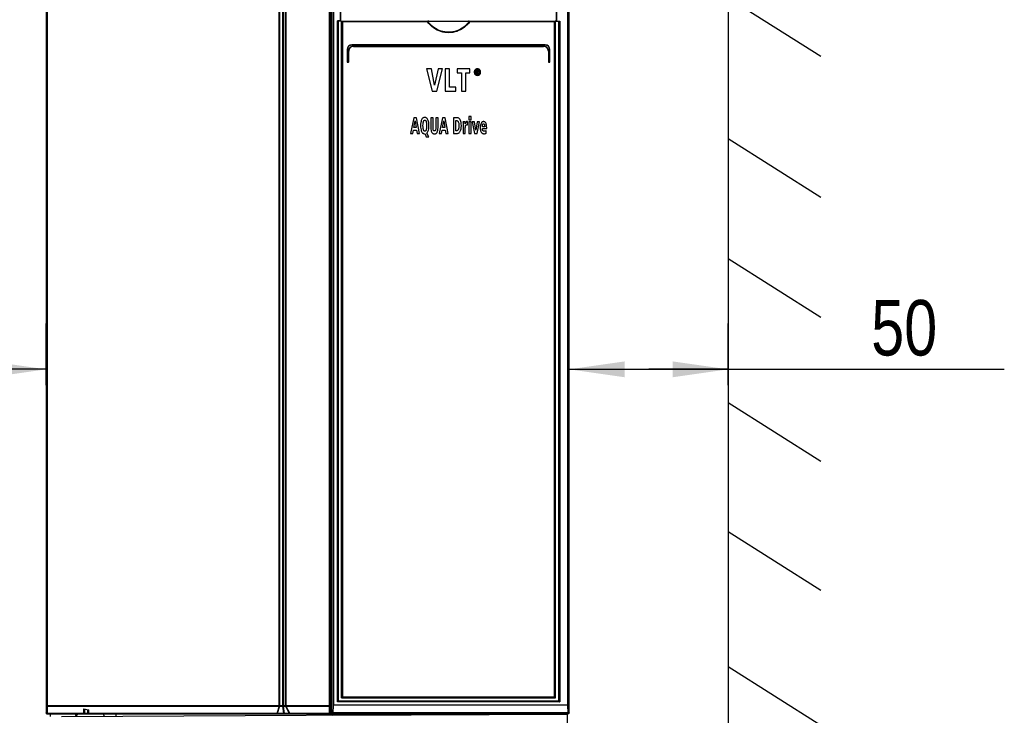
# Model space of a CAD drawing. Extents: x 0 to 420, y 0 to 297.
# Tile 5 of 47: x 52 to 114, y 134 to 178. Entities that reach past the tile are written whole.
import ezdxf

# ---------------------------------------------------------------- set-up
doc = ezdxf.new("R2010")
doc.units = 0
doc.header["$LTSCALE"] = 23.1
doc.layers.get('0').update_dxf_attribs({"linetype": 'CONTINUOUS'})
doc.layers.add('DATUM_AXIS', color=7, linetype='CONTINUOUS')
doc.layers.add('ROUNDS', color=7, linetype='CONTINUOUS')
doc.styles.get("Standard").update_dxf_attribs({"font": 'txt', "width": 0.8})
doc.dimstyles.get("Standard").update_dxf_attribs({"dimtxt": 2.5, "dimasz": 2.5, "dimexe": 1.25, "dimexo": 0.625, "dimtad": 1, "dimcen": 2.5, "dimazin": 3, "dimtfac": 1, "dimtmove": 0, "dimatfit": 3})

# ---------------------------------------------------------------- blocks, each defined once
blk = doc.blocks.new('_FILLED')
at = {"color": 0, "linetype": 'BYBLOCK'}
blk.add_solid([(0, 0), (-1, 0.143), (-1, -0.143)], dxfattribs=at)
blk = doc.blocks.new('*D2')
at = {"color": 2, "linetype": 'CONTINUOUS'}
for p, q in [((43.496, 154.794), (43.496, 158.684)), ((53.508, 154.794), (53.508, 158.684)), ((48.502, 155.794), (29.827, 155.794)), ((43.496, 155.794), (48.502, 155.794)), ((53.508, 155.794), (48.502, 155.794))]:
    blk.add_line(p, q, dxfattribs=at)
at = {"color": 2, "linetype": 'CONTINUOUS', "xscale": 3.5, "yscale": 3.5, "zscale": 3.5, "rotation": 180}
blk.add_blockref('_FILLED', (43.496, 155.794), dxfattribs=at)
at = {"color": 2, "linetype": 'CONTINUOUS', "xscale": 3.5, "yscale": 3.5, "zscale": 3.5}
blk.add_blockref('_FILLED', (53.508, 155.794), dxfattribs=at)
at = {"color": 5, "linetype": 'CONTINUOUS', "width": 0.8}
blk.add_text('50', height=3.5, dxfattribs=at).set_placement((29.827, 156.669))
blk = doc.blocks.new('*D3')
at = {"color": 2, "linetype": 'CONTINUOUS'}
for p, q in [((86.526, 154.794), (86.526, 158.684)), ((96.548, 154.794), (96.548, 158.684)), ((86.526, 155.794), (91.537, 155.794)), ((96.548, 155.794), (91.537, 155.794)), ((91.537, 155.794), (113.978, 155.794))]:
    blk.add_line(p, q, dxfattribs=at)
at = {"color": 2, "linetype": 'CONTINUOUS', "xscale": 3.5, "yscale": 3.5, "zscale": 3.5, "rotation": 180}
blk.add_blockref('_FILLED', (86.526, 155.794), dxfattribs=at)
at = {"color": 2, "linetype": 'CONTINUOUS', "xscale": 3.5, "yscale": 3.5, "zscale": 3.5}
blk.add_blockref('_FILLED', (96.548, 155.794), dxfattribs=at)
at = {"color": 5, "linetype": 'CONTINUOUS', "width": 0.8}
blk.add_text('50', height=3.5, dxfattribs=at).set_placement((105.578, 156.669))

msp = doc.modelspace()

# ---------------------------------------------------------------- linework, layer by layer
at = {"color": 7, "linetype": 'CONTINUOUS'}
for p, q in [((96.56, 205.856), (96.548, 120.082)), ((96.556, 179.255), (102.4, 175.553)), ((72.108, 177.767), (72.162, 177.767)), ((85.708, 177.767), (85.654, 177.767)), ((77.522, 174.747), (77.876, 173.347)), ((77.822, 174.747), (77.522, 174.747)), ((78.031, 173.725), (77.822, 174.747)), ((78.249, 174.747), (78.031, 173.725)), ((78.176, 173.347), (78.535, 174.747)), ((78.535, 174.747), (78.249, 174.747)), ((78.696, 174.747), (78.696, 173.347)), ((78.974, 174.747), (78.696, 174.747)), ((78.974, 173.598), (78.974, 174.747)), ((79.459, 174.747), (79.459, 174.494)), ((80.255, 174.747), (79.459, 174.747)), ((80.255, 174.494), (80.255, 174.747)), ((80.653, 174.659), (80.653, 174.437)), ((80.73, 174.659), (80.653, 174.659)), ((80.697, 174.568), (80.697, 174.621)), ((80.697, 174.621), (80.726, 174.621)), ((79.459, 174.494), (79.718, 174.494)), ((79.718, 174.494), (79.718, 173.347)), ((79.995, 173.347), (79.995, 174.494)), ((79.995, 174.494), (80.255, 174.494)), ((80.653, 174.437), (80.697, 174.437)), ((80.73, 174.568), (80.697, 174.568)), ((80.697, 174.437), (80.697, 174.531)), ((80.697, 174.531), (80.716, 174.531)), ((80.716, 174.531), (80.764, 174.437)), ((80.815, 174.437), (80.761, 174.533)), ((80.764, 174.437), (80.815, 174.437)), ((79.369, 173.598), (78.974, 173.598)), ((79.369, 173.347), (79.369, 173.598)), ((77.876, 173.347), (78.176, 173.347)), ((78.696, 173.347), (79.369, 173.347)), ((79.718, 173.347), (79.995, 173.347)), ((76.716, 171.667), (76.508, 170.667)), ((76.877, 171.667), (76.716, 171.667)), ((77.078, 170.667), (76.877, 171.667)), ((77.788, 171.667), (77.788, 171.029)), ((77.934, 171.667), (77.788, 171.667)), ((77.934, 170.991), (77.934, 171.667)), ((78.1, 171.667), (78.1, 170.991)), ((78.246, 171.667), (78.1, 171.667)), ((78.246, 171.029), (78.246, 171.667)), ((78.531, 171.667), (78.323, 170.667)), ((78.692, 171.667), (78.531, 171.667)), ((78.892, 170.667), (78.692, 171.667)), ((79.216, 171.667), (79.216, 170.667)), ((79.438, 171.667), (79.216, 171.667)), ((79.362, 170.841), (79.362, 171.492)), ((79.362, 171.492), (79.4, 171.492)), ((80.188, 171.741), (80.188, 171.541)), ((80.328, 171.741), (80.188, 171.741)), ((80.188, 171.541), (80.328, 171.541)), ((80.328, 171.541), (80.328, 171.741)), ((76.65, 170.667), (76.692, 170.89)), ((76.692, 170.89), (76.889, 170.89)), ((76.72, 171.058), (76.796, 171.475)), ((76.86, 171.058), (76.72, 171.058)), ((76.796, 171.475), (76.86, 171.058)), ((76.889, 170.89), (76.927, 170.667)), ((78.464, 170.667), (78.507, 170.89)), ((78.507, 170.89), (78.704, 170.89)), ((78.534, 171.058), (78.611, 171.475)), ((78.675, 171.058), (78.534, 171.058)), ((78.611, 171.475), (78.675, 171.058)), ((78.704, 170.89), (78.742, 170.667)), ((79.948, 171.413), (79.819, 171.413)), ((79.823, 171.257), (79.823, 170.667)), ((79.952, 171.278), (79.948, 171.413)), ((79.964, 170.667), (79.964, 171)), ((80.104, 171.424), (80.083, 171.424)), ((80.104, 171.215), (80.104, 171.424)), ((80.188, 171.413), (80.188, 170.667)), ((80.328, 171.413), (80.188, 171.413)), ((80.328, 170.667), (80.328, 171.413)), ((80.541, 171.413), (80.394, 171.413)), ((80.394, 171.413), (80.539, 170.667)), ((80.627, 170.88), (80.541, 171.413)), ((80.713, 171.413), (80.627, 170.88)), ((80.705, 170.667), (80.851, 171.413)), ((80.851, 171.413), (80.713, 171.413)), ((81.188, 171.102), (81.042, 171.102)), ((81.042, 170.98), (81.317, 170.98)), ((81.292, 170.697), (81.289, 170.868)), ((81.317, 170.98), (81.317, 171.034)), ((76.508, 170.667), (76.65, 170.667)), ((76.927, 170.667), (77.078, 170.667)), ((77.408, 170.649), (77.423, 170.649)), ((77.423, 170.649), (77.503, 170.47)), ((77.503, 170.47), (77.665, 170.47)), ((77.665, 170.47), (77.539, 170.701)), ((78.323, 170.667), (78.464, 170.667)), ((78.742, 170.667), (78.892, 170.667)), ((79.216, 170.667), (79.419, 170.667)), ((79.408, 170.841), (79.362, 170.841)), ((79.823, 170.667), (79.964, 170.667)), ((80.188, 170.667), (80.328, 170.667)), ((80.539, 170.667), (80.705, 170.667)), ((96.555, 170.36), (102.398, 166.658)), ((96.554, 162.78), (102.397, 159.077)), ((96.552, 153.707), (102.396, 150.004)), ((96.551, 145.569), (102.395, 141.867)), ((96.55, 137.053), (102.394, 133.351)), ((53.782, 133.884), (53.782, 134.067)), ((85.374, 134.03), (54.482, 133.87)), ((86.411, 134.028), (71.597, 133.952)), ((78.508, 134.067), (78.508, 133.995)), ((86.411, 134.053), (85.511, 134.048)), ((85.511, 134.035), (85.511, 134.048)), ((86.208, 134.067), (86.208, 134.107)), ((86.508, 134.067), (86.208, 134.067)), ((86.233, 134.052), (86.233, 134.067)), ((86.506, 115.653), (86.411, 134.053)), ((86.508, 134.067), (86.508, 134.107))]:
    msp.add_line(p, q, dxfattribs=at)
for points in [[(80.588, 174.694), (80.57, 174.673), (80.556, 174.651), (80.545, 174.628), (80.537, 174.604), (80.531, 174.577), (80.529, 174.547)], [(80.587, 174.547), (80.589, 174.576), (80.595, 174.602), (80.603, 174.623), (80.614, 174.643), (80.628, 174.66)], [(80.73, 174.753), (80.701, 174.751), (80.676, 174.746), (80.652, 174.738), (80.63, 174.727), (80.609, 174.712), (80.588, 174.694)], [(80.628, 174.66), (80.643, 174.674), (80.658, 174.685), (80.674, 174.693), (80.69, 174.699), (80.709, 174.702), (80.73, 174.704)], [(80.726, 174.621), (80.736, 174.621), (80.745, 174.62), (80.754, 174.617)], [(80.872, 174.693), (80.852, 174.712), (80.831, 174.726), (80.809, 174.737), (80.785, 174.746), (80.759, 174.751), (80.73, 174.753)], [(80.73, 174.704), (80.751, 174.702), (80.769, 174.699), (80.786, 174.693), (80.802, 174.684), (80.817, 174.674), (80.832, 174.66)], [(80.791, 174.644), (80.781, 174.65), (80.768, 174.654), (80.752, 174.658), (80.73, 174.659)], [(80.754, 174.617), (80.759, 174.615), (80.762, 174.612), (80.765, 174.609), (80.767, 174.604), (80.768, 174.597)], [(80.768, 174.597), (80.767, 174.589), (80.766, 174.583), (80.764, 174.579), (80.761, 174.576), (80.758, 174.574)], [(80.812, 174.592), (80.81, 174.609), (80.807, 174.622), (80.803, 174.631), (80.797, 174.639), (80.791, 174.644)], [(80.797, 174.549), (80.802, 174.556), (80.807, 174.564), (80.81, 174.576), (80.812, 174.592)], [(80.832, 174.66), (80.846, 174.642), (80.857, 174.623), (80.865, 174.601), (80.87, 174.576), (80.872, 174.546)], [(80.93, 174.547), (80.928, 174.577), (80.923, 174.604), (80.915, 174.628), (80.904, 174.651), (80.89, 174.673), (80.872, 174.693)], [(80.529, 174.547), (80.531, 174.517), (80.537, 174.49), (80.545, 174.466), (80.556, 174.443), (80.57, 174.421), (80.588, 174.4)], [(80.628, 174.433), (80.614, 174.45), (80.603, 174.47), (80.595, 174.491), (80.589, 174.517), (80.587, 174.547)], [(80.588, 174.4), (80.609, 174.382), (80.63, 174.367), (80.652, 174.356), (80.676, 174.348), (80.701, 174.342), (80.73, 174.341)], [(80.73, 174.389), (80.709, 174.39), (80.691, 174.394), (80.674, 174.4), (80.658, 174.408), (80.643, 174.419), (80.628, 174.433)], [(80.758, 174.574), (80.751, 174.571), (80.743, 174.569), (80.73, 174.568)], [(80.832, 174.433), (80.817, 174.419), (80.802, 174.408), (80.786, 174.4), (80.769, 174.394), (80.75, 174.39), (80.73, 174.389)], [(80.73, 174.341), (80.759, 174.342), (80.785, 174.348), (80.809, 174.356), (80.831, 174.367), (80.852, 174.382), (80.873, 174.401)], [(80.761, 174.533), (80.772, 174.535), (80.781, 174.539), (80.79, 174.543), (80.797, 174.549)], [(80.872, 174.546), (80.87, 174.517), (80.865, 174.491), (80.857, 174.47), (80.846, 174.45), (80.832, 174.433)], [(80.873, 174.401), (80.89, 174.421), (80.904, 174.443), (80.915, 174.466), (80.923, 174.49), (80.928, 174.517), (80.93, 174.547)], [(77.209, 171.537), (77.189, 171.486), (77.171, 171.426), (77.157, 171.356), (77.147, 171.27), (77.143, 171.167)], [(77.408, 171.682), (77.376, 171.68), (77.347, 171.673), (77.322, 171.663), (77.297, 171.65), (77.274, 171.631), (77.252, 171.608), (77.23, 171.577), (77.209, 171.537)], [(77.319, 171.413), (77.329, 171.445), (77.34, 171.468), (77.351, 171.484), (77.362, 171.495), (77.372, 171.503), (77.383, 171.509), (77.395, 171.512), (77.408, 171.513)], [(77.608, 171.537), (77.587, 171.577), (77.565, 171.608), (77.543, 171.631), (77.52, 171.649), (77.495, 171.663), (77.469, 171.673), (77.44, 171.68), (77.408, 171.682)], [(77.408, 171.513), (77.421, 171.512), (77.433, 171.509), (77.445, 171.503), (77.455, 171.495), (77.466, 171.484), (77.477, 171.468), (77.488, 171.445), (77.498, 171.413)], [(77.673, 171.167), (77.67, 171.27), (77.66, 171.356), (77.646, 171.426), (77.628, 171.486), (77.608, 171.537)], [(79.4, 171.492), (79.423, 171.49), (79.443, 171.485), (79.461, 171.477), (79.478, 171.466), (79.494, 171.451), (79.51, 171.43), (79.525, 171.403), (79.539, 171.366), (79.552, 171.316), (79.561, 171.248), (79.564, 171.157)], [(79.631, 171.555), (79.601, 171.59), (79.574, 171.616), (79.547, 171.636), (79.521, 171.65), (79.494, 171.659), (79.467, 171.665), (79.438, 171.667)], [(79.716, 171.158), (79.712, 171.276), (79.701, 171.366), (79.686, 171.434), (79.668, 171.485), (79.65, 171.524), (79.631, 171.555)], [(77.143, 171.167), (77.147, 171.064), (77.157, 170.98), (77.171, 170.909), (77.188, 170.849), (77.209, 170.798)], [(77.293, 171.167), (77.297, 171.271), (77.306, 171.351), (77.319, 171.413)], [(77.319, 170.921), (77.306, 170.983), (77.297, 171.063), (77.293, 171.167)], [(77.408, 170.819), (77.395, 170.82), (77.383, 170.824), (77.372, 170.829), (77.362, 170.837), (77.351, 170.849), (77.34, 170.865), (77.329, 170.889), (77.319, 170.921)], [(77.498, 170.921), (77.488, 170.889), (77.477, 170.865), (77.466, 170.849), (77.455, 170.837), (77.444, 170.829), (77.433, 170.824), (77.421, 170.82), (77.408, 170.819)], [(77.498, 171.413), (77.511, 171.351), (77.52, 171.271), (77.524, 171.167)], [(77.524, 171.167), (77.52, 171.063), (77.511, 170.983), (77.498, 170.921)], [(77.539, 170.701), (77.561, 170.724), (77.582, 170.753), (77.603, 170.788), (77.622, 170.832), (77.64, 170.887)], [(77.64, 170.887), (77.657, 170.964), (77.669, 171.055), (77.673, 171.167)], [(77.788, 171.029), (77.792, 170.937), (77.802, 170.867), (77.816, 170.814), (77.832, 170.774), (77.849, 170.742), (77.867, 170.717), (77.887, 170.697), (77.908, 170.681), (77.931, 170.669), (77.956, 170.66), (77.984, 170.654), (78.017, 170.652)], [(78.017, 170.832), (78.003, 170.833), (77.992, 170.836), (77.981, 170.841), (77.972, 170.848), (77.963, 170.858), (77.955, 170.871), (77.947, 170.889), (77.94, 170.913), (77.936, 170.947), (77.934, 170.991)], [(78.017, 170.652), (78.05, 170.654), (78.078, 170.66), (78.103, 170.669), (78.125, 170.681), (78.146, 170.697), (78.165, 170.716), (78.183, 170.741), (78.2, 170.772), (78.216, 170.813), (78.23, 170.866), (78.241, 170.936), (78.246, 171.029)], [(78.1, 170.991), (78.098, 170.947), (78.094, 170.913), (78.087, 170.889), (78.079, 170.871), (78.071, 170.858), (78.062, 170.848), (78.053, 170.841), (78.043, 170.836), (78.031, 170.833), (78.017, 170.832)], [(79.527, 170.932), (79.515, 170.907), (79.502, 170.888), (79.489, 170.874), (79.476, 170.862), (79.461, 170.853), (79.446, 170.847), (79.428, 170.843), (79.408, 170.841)], [(79.564, 171.157), (79.561, 171.082), (79.553, 171.022), (79.541, 170.973), (79.527, 170.932)], [(79.628, 170.783), (79.649, 170.816), (79.668, 170.856), (79.686, 170.906), (79.701, 170.97), (79.712, 171.052), (79.716, 171.158)], [(79.819, 171.413), (79.822, 171.372), (79.823, 171.32), (79.823, 171.257)], [(79.975, 171.337), (79.96, 171.297), (79.952, 171.278)], [(79.964, 171), (79.964, 171.028), (79.965, 171.055), (79.968, 171.082)], [(79.968, 171.082), (79.971, 171.109), (79.975, 171.132), (79.98, 171.153)], [(79.999, 171.383), (79.991, 171.37), (79.983, 171.354), (79.975, 171.337)], [(79.98, 171.153), (79.988, 171.176), (79.998, 171.193), (80.008, 171.206)], [(80.034, 171.414), (80.021, 171.406), (80.009, 171.396), (79.999, 171.383)], [(80.008, 171.206), (80.015, 171.212), (80.023, 171.217), (80.032, 171.221), (80.043, 171.223), (80.056, 171.224)], [(80.083, 171.424), (80.062, 171.423), (80.046, 171.419), (80.034, 171.414)], [(80.056, 171.224), (80.073, 171.223), (80.089, 171.22), (80.104, 171.215)], [(80.961, 171.31), (80.94, 171.258), (80.923, 171.197), (80.912, 171.127), (80.908, 171.042)], [(80.908, 171.042), (80.911, 170.963), (80.92, 170.899), (80.932, 170.846), (80.947, 170.801), (80.965, 170.763)], [(81.114, 171.424), (81.091, 171.422), (81.07, 171.417), (81.05, 171.409), (81.032, 171.398), (81.014, 171.384), (80.996, 171.365), (80.979, 171.341), (80.961, 171.31)], [(81.042, 171.102), (81.042, 171.114), (81.043, 171.13), (81.044, 171.15)], [(81.07, 170.862), (81.058, 170.886), (81.05, 170.914), (81.044, 170.945), (81.042, 170.98)], [(81.044, 171.15), (81.045, 171.169), (81.048, 171.189), (81.052, 171.21)], [(81.052, 171.21), (81.058, 171.232), (81.065, 171.25), (81.074, 171.264)], [(81.074, 171.264), (81.08, 171.272), (81.087, 171.278), (81.094, 171.282), (81.104, 171.285), (81.115, 171.286)], [(81.165, 171.418), (81.144, 171.422), (81.127, 171.424), (81.114, 171.424)], [(81.115, 171.286), (81.126, 171.285), (81.136, 171.282), (81.144, 171.277), (81.152, 171.271), (81.16, 171.261), (81.167, 171.248), (81.173, 171.23)], [(81.233, 171.376), (81.212, 171.395), (81.194, 171.407), (81.179, 171.414), (81.165, 171.418)], [(81.173, 171.23), (81.181, 171.196), (81.186, 171.154), (81.188, 171.102)], [(81.289, 170.868), (81.272, 170.855), (81.252, 170.841), (81.229, 170.827)], [(81.292, 171.261), (81.276, 171.305), (81.261, 171.337), (81.246, 171.36), (81.233, 171.376)], [(81.317, 171.034), (81.313, 171.135), (81.304, 171.208), (81.292, 171.261)], [(77.209, 170.798), (77.23, 170.758), (77.251, 170.727), (77.273, 170.703), (77.296, 170.684), (77.321, 170.67), (77.347, 170.659), (77.376, 170.652), (77.408, 170.649)], [(79.419, 170.667), (79.452, 170.669), (79.483, 170.675), (79.512, 170.686), (79.541, 170.701), (79.57, 170.721), (79.598, 170.748), (79.628, 170.783)], [(80.965, 170.763), (80.981, 170.737), (80.999, 170.715), (81.018, 170.698), (81.038, 170.684), (81.06, 170.672), (81.085, 170.664), (81.112, 170.659), (81.144, 170.657)], [(81.157, 170.809), (81.137, 170.811), (81.121, 170.816), (81.106, 170.823), (81.093, 170.832), (81.081, 170.845), (81.07, 170.862)], [(81.144, 170.657), (81.181, 170.659), (81.218, 170.666), (81.254, 170.679), (81.292, 170.697)], [(81.194, 170.814), (81.181, 170.811), (81.169, 170.809), (81.157, 170.809)], [(81.229, 170.827), (81.219, 170.822), (81.207, 170.818), (81.194, 170.814)], [(85.374, 134.03), (85.425, 134.031), (85.468, 134.032), (85.499, 134.033), (85.511, 134.035)]]:
    msp.add_lwpolyline(points, dxfattribs=at)
at = {"color": 9, "linetype": 'CONTINUOUS'}
for points in [[(57.092, 134.045), (57.079, 134.054), (57.061, 134.062), (57.059, 134.062)], [(76.524, 134.045), (76.537, 134.054), (76.555, 134.062), (76.574, 134.066), (76.583, 134.067)]]:
    msp.add_lwpolyline(points, dxfattribs=at)
at = {"color": 7, "linetype": 'CONTINUOUS'}
for centre, start, end in [((55.608, 133.887), 94.28571, 183.64409), ((57.008, 133.887), 359.26573, 73.95194), ((76.608, 133.887), 90, 147.15877), ((78.008, 133.887), 36.26385, 85.71429)]:
    msp.add_arc(centre, 0.18, start, end, dxfattribs=at)
at = {"layer": 'DATUM_AXIS', "color": 7, "linetype": 'CONTINUOUS'}
for centre, start, end in [((55.528, 134.067), 180, 237.12744), ((78.088, 134.067), 335.95072, 360)]:
    msp.add_arc(centre, 0.18, start, end, dxfattribs=at)
at = {"layer": 'ROUNDS', "color": 7, "linetype": 'CONTINUOUS'}
for p, q in [((53.508, 204.015), (53.508, 134.117)), ((71.432, 204.017), (71.432, 134.117)), ((71.513, 134.132), (71.513, 203.867)), ((72.108, 177.767), (72.108, 204.027)), ((85.708, 204.027), (85.708, 177.767)), ((86.526, 134.132), (86.526, 204.027)), ((72.108, 177.767), (71.941, 177.767)), ((71.962, 134.867), (71.962, 177.767)), ((72.162, 135.067), (72.162, 177.767)), ((72.162, 177.767), (85.654, 177.767)), ((85.654, 135.067), (85.654, 177.767)), ((85.708, 177.767), (85.921, 177.767)), ((85.854, 177.767), (85.854, 134.867)), ((72.508, 175.967), (72.508, 175.191)), ((72.608, 175.191), (72.608, 175.867)), ((85.008, 176.267), (72.808, 176.267)), ((72.908, 176.167), (84.908, 176.167)), ((85.208, 175.867), (85.208, 175.191)), ((85.308, 175.191), (85.308, 175.967)), ((72.532, 175.167), (72.584, 175.167)), ((85.232, 175.167), (85.284, 175.167)), ((85.854, 134.867), (71.961, 134.867)), ((72.162, 135.067), (85.654, 135.067)), ((55.89, 134.383), (56.192, 134.322)), ((55.92, 134.093), (55.92, 134.377)), ((56.17, 134.327), (56.17, 134.093)), ((53.558, 134.067), (86.208, 134.067)), ((57.919, 134.067), (57.919, 133.888)), ((71.431, 134.107), (71.607, 134.107)), ((71.603, 134.107), (71.609, 134.107)), ((71.609, 134.107), (86.513, 134.107)), ((75.919, 134.067), (75.919, 133.981)), ((86.446, 134.107), (86.452, 134.107))]:
    msp.add_line(p, q, dxfattribs=at)
at = {"layer": 'ROUNDS', "color": 9, "linetype": 'CONTINUOUS'}
for p, q in [((53.586, 203.967), (53.586, 134.587)), ((68.222, 134.587), (68.222, 203.967)), ((68.258, 134.587), (68.258, 203.967)), ((68.429, 204.017), (68.429, 134.587)), ((68.499, 204.017), (68.499, 134.587)), ((68.609, 203.967), (68.609, 134.587)), ((68.644, 203.967), (68.644, 134.587)), ((71.378, 203.967), (71.378, 134.587)), ((71.601, 204.067), (71.601, 134.596)), ((71.644, 204.067), (71.644, 134.617)), ((72.085, 177.787), (72.085, 204.027)), ((85.73, 204.027), (85.73, 177.767)), ((86.412, 204.027), (86.412, 134.617)), ((86.455, 204.027), (86.455, 134.596)), ((71.894, 134.807), (71.894, 177.787)), ((72.085, 177.787), (71.894, 177.787)), ((72.215, 177.707), (72.215, 135.127)), ((77.584, 177.707), (72.215, 177.707)), ((85.601, 177.707), (80.239, 177.707)), ((85.601, 135.127), (85.601, 177.707)), ((85.921, 177.767), (85.921, 134.807)), ((72.525, 175.967), (72.508, 175.967)), ((72.525, 175.967), (72.525, 175.191)), ((72.585, 175.191), (72.585, 175.867)), ((72.585, 175.867), (72.608, 175.867)), ((85.01, 176.247), (72.806, 176.247)), ((72.906, 176.187), (84.91, 176.187)), ((85.23, 175.867), (85.208, 175.867)), ((85.23, 175.867), (85.23, 175.191)), ((85.29, 175.967), (85.308, 175.967)), ((85.29, 175.191), (85.29, 175.967)), ((72.525, 175.191), (72.508, 175.191)), ((72.529, 175.187), (72.581, 175.187)), ((72.585, 175.191), (72.608, 175.191)), ((85.23, 175.191), (85.208, 175.191)), ((85.234, 175.187), (85.286, 175.187)), ((85.29, 175.191), (85.308, 175.191)), ((72.215, 135.127), (85.601, 135.127)), ((53.586, 134.587), (53.589, 134.587)), ((53.589, 134.587), (71.432, 134.587)), ((53.592, 134.552), (68.223, 134.552)), ((53.592, 134.081), (53.592, 134.552)), ((55.89, 134.081), (55.89, 134.383)), ((55.946, 134.067), (55.946, 134.371)), ((56.144, 134.067), (56.144, 134.332)), ((56.192, 134.322), (56.192, 134.081)), ((68.223, 134.552), (68.077, 134.081)), ((68.249, 134.552), (68.102, 134.081)), ((68.249, 134.552), (68.442, 134.552)), ((68.512, 134.081), (68.442, 134.552)), ((68.492, 134.552), (68.621, 134.552)), ((68.562, 134.081), (68.492, 134.552)), ((68.621, 134.552), (68.861, 134.081)), ((68.645, 134.552), (71.379, 134.552)), ((68.645, 134.552), (68.885, 134.081)), ((71.379, 134.552), (71.379, 134.081)), ((71.601, 134.596), (71.585, 134.132)), ((71.624, 134.578), (71.607, 134.114)), ((86.412, 134.617), (71.644, 134.617)), ((86.411, 134.599), (71.645, 134.599)), ((85.921, 134.807), (71.894, 134.807)), ((86.448, 134.114), (86.432, 134.578)), ((86.471, 134.132), (86.455, 134.596)), ((55.89, 134.081), (53.592, 134.081)), ((55.92, 134.093), (56.17, 134.093)), ((56.17, 134.095), (56.17, 134.1)), ((68.077, 134.081), (56.192, 134.081)), ((68.512, 134.081), (68.102, 134.081)), ((68.861, 134.081), (68.562, 134.081)), ((71.379, 134.081), (68.885, 134.081)), ((71.513, 134.132), (71.585, 134.132)), ((71.607, 134.114), (71.6, 134.115)), ((86.448, 134.114), (71.607, 134.114)), ((86.448, 134.114), (86.455, 134.115)), ((86.471, 134.132), (86.526, 134.132))]:
    msp.add_line(p, q, dxfattribs=at)
at = {"layer": 'ROUNDS', "color": 7, "linetype": 'CONTINUOUS'}
for points in [[(71.941, 177.767), (71.936, 177.767), (71.93, 177.769), (71.922, 177.772), (71.914, 177.776), (71.905, 177.781), (71.894, 177.787)], [(72.108, 177.767), (72.107, 177.767), (72.105, 177.768), (72.103, 177.77), (72.1, 177.772), (72.097, 177.775), (72.094, 177.778), (72.091, 177.781), (72.088, 177.784), (72.085, 177.787)], [(72.162, 177.766), (72.163, 177.764), (72.165, 177.761), (72.168, 177.756), (72.172, 177.751), (72.177, 177.746), (72.183, 177.74), (72.189, 177.733), (72.195, 177.727), (72.201, 177.72), (72.208, 177.713), (72.215, 177.707)], [(77.584, 177.707), (77.59, 177.719), (77.597, 177.732), (77.603, 177.743)], [(77.665, 177.767), (77.651, 177.766), (77.638, 177.764), (77.628, 177.762), (77.619, 177.758), (77.612, 177.754), (77.606, 177.749), (77.603, 177.743)], [(80.221, 177.743), (80.217, 177.749), (80.211, 177.754), (80.204, 177.758), (80.195, 177.762), (80.185, 177.764), (80.173, 177.766), (80.159, 177.767)], [(80.221, 177.743), (80.227, 177.732), (80.233, 177.719), (80.239, 177.707)], [(85.654, 177.766), (85.653, 177.764), (85.651, 177.761), (85.647, 177.756), (85.643, 177.751), (85.638, 177.746), (85.633, 177.74), (85.627, 177.733), (85.62, 177.727), (85.614, 177.72), (85.607, 177.713), (85.601, 177.707)], [(71.961, 134.867), (71.959, 134.866), (71.956, 134.863), (71.951, 134.86), (71.946, 134.856), (71.94, 134.85), (71.934, 134.845), (71.928, 134.839), (71.921, 134.833), (71.914, 134.826), (71.907, 134.82), (71.901, 134.813), (71.894, 134.807)], [(72.162, 135.067), (72.163, 135.069), (72.165, 135.072), (72.168, 135.077), (72.172, 135.082), (72.177, 135.087), (72.183, 135.093), (72.189, 135.1), (72.195, 135.106), (72.201, 135.113), (72.208, 135.12), (72.215, 135.127)], [(85.654, 135.067), (85.653, 135.069), (85.651, 135.072), (85.647, 135.077), (85.643, 135.082), (85.638, 135.087), (85.633, 135.093), (85.627, 135.1), (85.62, 135.106), (85.614, 135.113), (85.607, 135.12), (85.601, 135.127)], [(85.854, 134.867), (85.856, 134.866), (85.86, 134.863), (85.864, 134.86), (85.869, 134.856), (85.875, 134.85), (85.881, 134.845), (85.888, 134.839), (85.894, 134.833), (85.901, 134.826), (85.908, 134.82), (85.915, 134.813), (85.921, 134.807)], [(71.538, 134.107), (71.533, 134.107), (71.527, 134.109), (71.523, 134.112), (71.519, 134.116), (71.516, 134.121), (71.514, 134.126), (71.513, 134.132)], [(71.585, 134.132), (71.585, 134.125), (71.588, 134.119), (71.592, 134.114), (71.597, 134.11), (71.603, 134.107)], [(86.452, 134.107), (86.458, 134.11), (86.463, 134.114), (86.467, 134.119), (86.47, 134.125), (86.471, 134.132)], [(86.526, 134.132), (86.526, 134.131), (86.526, 134.13), (86.526, 134.129), (86.526, 134.128), (86.526, 134.128), (86.526, 134.127), (86.526, 134.127), (86.526, 134.126), (86.526, 134.126), (86.526, 134.125), (86.526, 134.124), (86.525, 134.124), (86.525, 134.123), (86.525, 134.123), (86.525, 134.122), (86.525, 134.122), (86.525, 134.121), (86.525, 134.121), (86.525, 134.12), (86.524, 134.119), (86.524, 134.119), (86.524, 134.118), (86.524, 134.118), (86.524, 134.117), (86.523, 134.116), (86.523, 134.116), (86.523, 134.115), (86.523, 134.114), (86.522, 134.114), (86.522, 134.113), (86.521, 134.112), (86.521, 134.112), (86.521, 134.111), (86.52, 134.11), (86.52, 134.11), (86.519, 134.109), (86.518, 134.109), (86.518, 134.108), (86.517, 134.108), (86.516, 134.107), (86.515, 134.107), (86.514, 134.107), (86.513, 134.107)]]:
    msp.add_lwpolyline(points, dxfattribs=at)
at = {"layer": 'ROUNDS', "color": 9, "linetype": 'CONTINUOUS'}
for points in [[(80.239, 177.707), (80.167, 177.617), (80.083, 177.526), (79.988, 177.437), (79.885, 177.354), (79.776, 177.28), (79.662, 177.215), (79.546, 177.16), (79.427, 177.114), (79.305, 177.079), (79.181, 177.053), (79.055, 177.036), (78.929, 177.03), (78.803, 177.034), (78.677, 177.047), (78.553, 177.071), (78.43, 177.104), (78.31, 177.147), (78.192, 177.2), (78.077, 177.262), (77.967, 177.334), (77.862, 177.415), (77.763, 177.504), (77.67, 177.602), (77.584, 177.707)], [(80.221, 177.743), (80.152, 177.654), (80.071, 177.563), (79.979, 177.474), (79.878, 177.39), (79.77, 177.314), (79.658, 177.248), (79.543, 177.192), (79.425, 177.145), (79.304, 177.109), (79.181, 177.082), (79.057, 177.066), (78.931, 177.059), (78.806, 177.063), (78.681, 177.076), (78.557, 177.1), (78.435, 177.134), (78.315, 177.178), (78.199, 177.231), (78.086, 177.294), (77.977, 177.367), (77.874, 177.449), (77.776, 177.539), (77.686, 177.637), (77.603, 177.743)], [(72.806, 176.247), (72.772, 176.244), (72.738, 176.238), (72.706, 176.228), (72.675, 176.214), (72.646, 176.197), (72.619, 176.176), (72.596, 176.152), (72.575, 176.125), (72.557, 176.096), (72.543, 176.065), (72.533, 176.033), (72.527, 176), (72.525, 175.967)], [(72.585, 175.867), (72.587, 175.902), (72.593, 175.937), (72.603, 175.972), (72.617, 176.005), (72.634, 176.036), (72.655, 176.065), (72.679, 176.092), (72.706, 176.116), (72.735, 176.137), (72.766, 176.155), (72.8, 176.168), (72.834, 176.179), (72.87, 176.185), (72.906, 176.187)], [(72.806, 176.247), (72.806, 176.252), (72.806, 176.257), (72.806, 176.261), (72.807, 176.264), (72.807, 176.266), (72.808, 176.267)], [(72.906, 176.187), (72.906, 176.181), (72.906, 176.177), (72.906, 176.172), (72.907, 176.169), (72.907, 176.167), (72.908, 176.167)], [(84.91, 176.187), (84.91, 176.181), (84.91, 176.177), (84.909, 176.172), (84.909, 176.169), (84.908, 176.167), (84.908, 176.167)], [(84.91, 176.187), (84.946, 176.185), (84.981, 176.179), (85.016, 176.168), (85.049, 176.155), (85.081, 176.137), (85.11, 176.116), (85.137, 176.092), (85.161, 176.065), (85.181, 176.036), (85.199, 176.005), (85.212, 175.972), (85.222, 175.937), (85.228, 175.902), (85.23, 175.867)], [(85.01, 176.247), (85.01, 176.252), (85.01, 176.257), (85.009, 176.261), (85.009, 176.264), (85.008, 176.266), (85.008, 176.267)], [(85.29, 175.967), (85.288, 176), (85.282, 176.033), (85.272, 176.065), (85.258, 176.096), (85.241, 176.125), (85.22, 176.152), (85.196, 176.176), (85.169, 176.197), (85.14, 176.214), (85.109, 176.228), (85.077, 176.238), (85.044, 176.244), (85.01, 176.247)], [(72.525, 175.191), (72.526, 175.19), (72.526, 175.189), (72.526, 175.188), (72.527, 175.188), (72.527, 175.187), (72.528, 175.187), (72.529, 175.187)], [(72.529, 175.187), (72.53, 175.181), (72.53, 175.177), (72.53, 175.172), (72.531, 175.169), (72.531, 175.167), (72.532, 175.167)], [(72.581, 175.187), (72.582, 175.187), (72.583, 175.187), (72.584, 175.187), (72.584, 175.188), (72.585, 175.188), (72.585, 175.189), (72.585, 175.191)], [(72.581, 175.187), (72.582, 175.181), (72.582, 175.177), (72.582, 175.172), (72.583, 175.169), (72.583, 175.167), (72.584, 175.167)], [(85.23, 175.191), (85.23, 175.19), (85.23, 175.189), (85.231, 175.188), (85.231, 175.188), (85.232, 175.187), (85.233, 175.187), (85.234, 175.187)], [(85.234, 175.187), (85.234, 175.181), (85.234, 175.177), (85.233, 175.172), (85.233, 175.169), (85.232, 175.167), (85.232, 175.167)], [(85.286, 175.187), (85.286, 175.181), (85.286, 175.177), (85.285, 175.172), (85.285, 175.169), (85.284, 175.167), (85.284, 175.167)], [(85.286, 175.187), (85.287, 175.187), (85.287, 175.187), (85.288, 175.187), (85.289, 175.188), (85.289, 175.188), (85.29, 175.189), (85.29, 175.191)], [(53.508, 134.608), (53.509, 134.605), (53.512, 134.602), (53.518, 134.599), (53.525, 134.596), (53.535, 134.594), (53.546, 134.591), (53.558, 134.59), (53.572, 134.588), (53.586, 134.587)], [(53.508, 134.608), (53.509, 134.599), (53.512, 134.591), (53.518, 134.583), (53.525, 134.576), (53.535, 134.569), (53.546, 134.563), (53.558, 134.559), (53.572, 134.555), (53.586, 134.552)], [(53.586, 134.587), (53.585, 134.578), (53.585, 134.569), (53.585, 134.56), (53.586, 134.552)], [(53.586, 134.552), (53.589, 134.552), (53.592, 134.552)], [(53.589, 134.587), (53.589, 134.577), (53.59, 134.568), (53.591, 134.559), (53.592, 134.552)], [(68.223, 134.552), (68.223, 134.559), (68.222, 134.568), (68.222, 134.577), (68.222, 134.587)], [(68.249, 134.552), (68.241, 134.551), (68.232, 134.551), (68.223, 134.552)], [(68.258, 134.587), (68.258, 134.577), (68.256, 134.568), (68.253, 134.559), (68.249, 134.552)], [(68.429, 134.587), (68.429, 134.582), (68.43, 134.577), (68.431, 134.572), (68.433, 134.567), (68.435, 134.562), (68.439, 134.557), (68.442, 134.552)], [(68.442, 134.552), (68.452, 134.555), (68.463, 134.557), (68.473, 134.557), (68.483, 134.555), (68.492, 134.552)], [(68.442, 134.552), (68.452, 134.547), (68.462, 134.538), (68.472, 134.527)], [(68.492, 134.552), (68.487, 134.548), (68.482, 134.543), (68.477, 134.536), (68.472, 134.527)], [(68.499, 134.587), (68.499, 134.582), (68.499, 134.577), (68.498, 134.572), (68.497, 134.567), (68.496, 134.562), (68.494, 134.557), (68.492, 134.552)], [(68.621, 134.552), (68.616, 134.559), (68.612, 134.568), (68.61, 134.577), (68.609, 134.587)], [(68.645, 134.552), (68.636, 134.551), (68.628, 134.551), (68.621, 134.552)], [(68.644, 134.587), (68.644, 134.577), (68.644, 134.568), (68.644, 134.559), (68.645, 134.552)], [(71.378, 134.587), (71.379, 134.577), (71.379, 134.568), (71.379, 134.559), (71.379, 134.552)], [(71.432, 134.587), (71.431, 134.58), (71.428, 134.573), (71.423, 134.567), (71.416, 134.562), (71.408, 134.557), (71.399, 134.554), (71.39, 134.552), (71.379, 134.552)], [(71.644, 134.617), (71.642, 134.617), (71.639, 134.617), (71.636, 134.617), (71.633, 134.616), (71.63, 134.616), (71.627, 134.615), (71.623, 134.614), (71.62, 134.613), (71.616, 134.612), (71.613, 134.61), (71.609, 134.608), (71.606, 134.606), (71.604, 134.603), (71.602, 134.6), (71.601, 134.596)], [(71.624, 134.578), (71.618, 134.579), (71.612, 134.581), (71.608, 134.584), (71.604, 134.588), (71.602, 134.592), (71.601, 134.596)], [(71.645, 134.599), (71.644, 134.599), (71.643, 134.599), (71.641, 134.599), (71.64, 134.599), (71.638, 134.598), (71.637, 134.597), (71.635, 134.597), (71.633, 134.596), (71.631, 134.594), (71.629, 134.593), (71.628, 134.591), (71.626, 134.588), (71.625, 134.586), (71.624, 134.582), (71.624, 134.578)], [(71.645, 134.599), (71.645, 134.604), (71.644, 134.61), (71.644, 134.617)], [(86.411, 134.599), (86.411, 134.604), (86.412, 134.61), (86.412, 134.617)], [(86.432, 134.578), (86.432, 134.581), (86.432, 134.583), (86.431, 134.586), (86.43, 134.587), (86.429, 134.589), (86.429, 134.59), (86.428, 134.592), (86.427, 134.593), (86.426, 134.594), (86.425, 134.595), (86.423, 134.595), (86.422, 134.596), (86.421, 134.597), (86.419, 134.598), (86.416, 134.599), (86.414, 134.599), (86.411, 134.599)], [(86.455, 134.596), (86.455, 134.599), (86.454, 134.601), (86.452, 134.603), (86.451, 134.605), (86.449, 134.607), (86.447, 134.608), (86.445, 134.609), (86.443, 134.61), (86.441, 134.611), (86.439, 134.612), (86.437, 134.613), (86.434, 134.614), (86.431, 134.615), (86.427, 134.616), (86.423, 134.616), (86.418, 134.617), (86.412, 134.617)], [(86.432, 134.578), (86.438, 134.579), (86.444, 134.581), (86.448, 134.584), (86.452, 134.588), (86.454, 134.592), (86.455, 134.596)], [(53.592, 134.081), (53.578, 134.082), (53.564, 134.084), (53.551, 134.087), (53.539, 134.091), (53.529, 134.095), (53.52, 134.099), (53.513, 134.105), (53.509, 134.111), (53.508, 134.117)], [(53.6, 134.067), (53.598, 134.067), (53.596, 134.07), (53.594, 134.075), (53.592, 134.081)], [(55.89, 134.081), (55.896, 134.081), (55.903, 134.082)], [(55.894, 134.067), (55.893, 134.067), (55.892, 134.069), (55.891, 134.072), (55.891, 134.076), (55.89, 134.081)], [(55.903, 134.082), (55.908, 134.084), (55.913, 134.087), (55.917, 134.091), (55.919, 134.095), (55.92, 134.1)], [(56.192, 134.081), (56.186, 134.082), (56.181, 134.084), (56.176, 134.087), (56.173, 134.091), (56.17, 134.095)], [(56.192, 134.081), (56.193, 134.076), (56.193, 134.072), (56.194, 134.069), (56.195, 134.067), (56.196, 134.067)], [(68.077, 134.081), (68.085, 134.08), (68.094, 134.08), (68.102, 134.081)], [(68.08, 134.067), (68.079, 134.067), (68.078, 134.07), (68.077, 134.075), (68.077, 134.081)], [(68.102, 134.081), (68.097, 134.075), (68.092, 134.07), (68.086, 134.067), (68.08, 134.067)], [(68.49, 134.067), (68.496, 134.067), (68.502, 134.07), (68.507, 134.075), (68.512, 134.081)], [(68.512, 134.081), (68.517, 134.079), (68.523, 134.078), (68.528, 134.077), (68.532, 134.076), (68.537, 134.076), (68.541, 134.076), (68.545, 134.076), (68.549, 134.077), (68.554, 134.078), (68.558, 134.079), (68.562, 134.081)], [(68.562, 134.081), (68.568, 134.075), (68.574, 134.07), (68.582, 134.067), (68.589, 134.067)], [(68.888, 134.067), (68.881, 134.067), (68.874, 134.07), (68.867, 134.075), (68.861, 134.081)], [(68.861, 134.081), (68.869, 134.08), (68.877, 134.08), (68.885, 134.081)], [(68.885, 134.081), (68.886, 134.075), (68.887, 134.07), (68.888, 134.067), (68.888, 134.067)], [(71.432, 134.117), (71.431, 134.109), (71.428, 134.103), (71.423, 134.096), (71.416, 134.091), (71.408, 134.087), (71.399, 134.083), (71.39, 134.082), (71.379, 134.081)], [(71.379, 134.081), (71.38, 134.075), (71.381, 134.07), (71.381, 134.067), (71.382, 134.067)], [(71.6, 134.115), (71.594, 134.118), (71.589, 134.122), (71.586, 134.126), (71.585, 134.132)], [(71.607, 134.114), (71.608, 134.11), (71.609, 134.107), (71.609, 134.107)], [(86.446, 134.107), (86.447, 134.107), (86.447, 134.11), (86.448, 134.114)], [(86.455, 134.115), (86.461, 134.118), (86.466, 134.122), (86.47, 134.126), (86.471, 134.132)]]:
    msp.add_lwpolyline(points, dxfattribs=at)
at = {"layer": 'ROUNDS', "color": 7, "linetype": 'CONTINUOUS'}
for centre, radius, start, end in [((72.808, 175.967), 0.3, 90, 180), ((72.908, 175.867), 0.3, 89.9995, 179.99995), ((84.908, 175.867), 0.3, 359.9995, 89.99997), ((85.008, 175.967), 0.3, 0, 90), ((72.532, 175.191), 0.024, 180, 270), ((72.584, 175.191), 0.024, 270, 360), ((85.232, 175.191), 0.024, 180, 270), ((85.284, 175.191), 0.024, 270, 360), ((53.558, 134.117), 0.05, 180, 270), ((55.894, 134.093), 0.026, 270, 0), ((56.196, 134.093), 0.026, 180, 270), ((71.382, 134.117), 0.05, 270, 360)]:
    msp.add_arc(centre, radius, start, end, dxfattribs=at)

# ---------------------------------------------------------------- dimensions: what is measured, and where the dimension line sits
at = {"color": 2, "linetype": 'CONTINUOUS'}
for base, p1, p2, picture, middle in [((53.508, 155.794), (43.496, 158.684), (53.508, 158.684), '*D2', (32.627, 158.419)), ((96.548, 155.794), (86.526, 158.684), (96.548, 158.684), '*D3', (108.378, 158.419))]:
    dim = msp.add_linear_dim(base=base, p1=p1, p2=p2, dimstyle='Standard', dxfattribs=at)
    dim.commit()
    dim.dimension.update_dxf_attribs({"geometry": picture, "text_midpoint": middle, "dimtype": 128})

doc.saveas('drawing.dxf')
